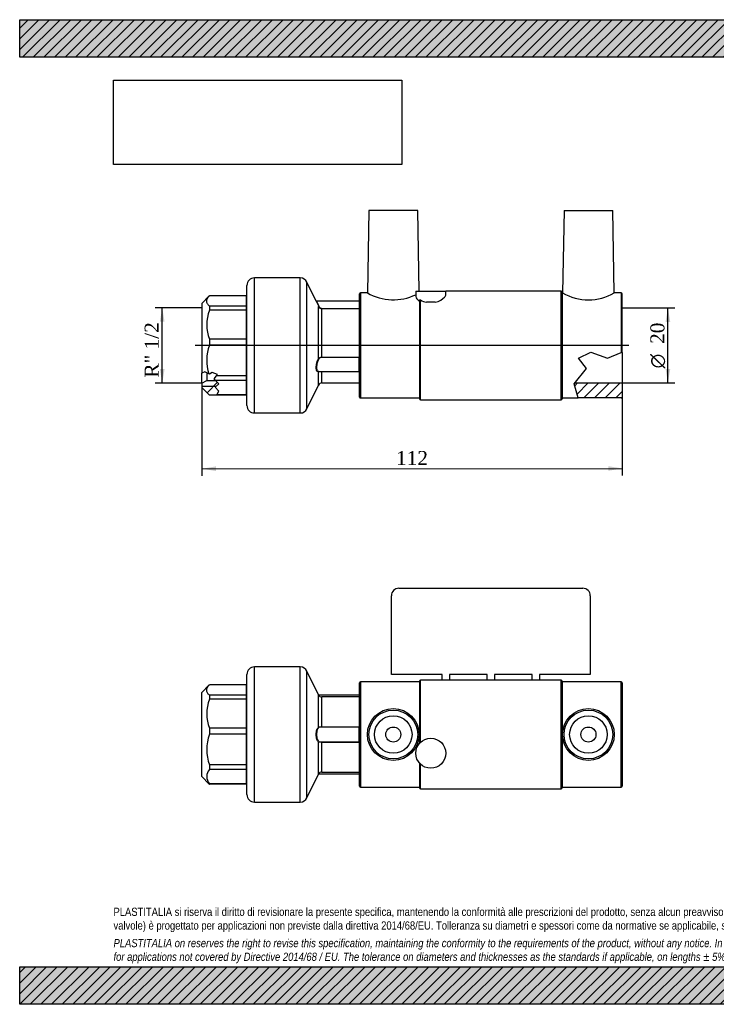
# Model space of a CAD drawing. Header units: millimetres. Extents: x 0 to 371, y 0 to 263.
# Tile 1 of 2: x 0 to 186, y 0 to 263. Entities that reach past the tile are written whole.
import ezdxf
from ezdxf.enums import TextEntityAlignment as Align
from ezdxf.lldxf.tags import DXFTag

# ---------------------------------------------------------------- set-up
doc = ezdxf.new("R2010")
doc.units = ezdxf.units.MM
doc.header["$LTSCALE"] = 1.25
for name, color, linetype in [('Default', 7, 'Continuous'), ('DV3_Default', 7, 'Continuous'), ('IOF020', 7, 'Continuous'), ('MP020C.P', 7, 'Continuous'), ('PARTE_PE_020', 7, 'Continuous')]:
    doc.layers.add(name, color=color, linetype=linetype)
doc.styles.add('SEACAD_Solid_Edge_ANSI1_Symbols', font='semeca1.ttf')
doc.styles.add('SEACAD_Times_New_Roman', font='times.ttf')
tags = doc.linetypes.add('CENTER2', pattern=[28.575, 19.05, -3.175, 3.175, -3.175]).pattern_tags.tags
tags[10:11] = [DXFTag(74, 4), DXFTag(75, 0), DXFTag(340, '0'), DXFTag(46, 0.0), DXFTag(50, 0.0), DXFTag(44, 0.0), DXFTag(45, 0.0)]
tags[8:9] = [DXFTag(74, 4), DXFTag(75, 0), DXFTag(340, '0'), DXFTag(46, 0.0), DXFTag(50, 0.0), DXFTag(44, 0.0), DXFTag(45, 0.0)]
tags[6:7] = [DXFTag(74, 4), DXFTag(75, 0), DXFTag(340, '0'), DXFTag(46, 0.0), DXFTag(50, 0.0), DXFTag(44, 0.0), DXFTag(45, 0.0)]
tags[4:5] = [DXFTag(74, 4), DXFTag(75, 0), DXFTag(340, '0'), DXFTag(46, 0.0), DXFTag(50, 0.0), DXFTag(44, 0.0), DXFTag(45, 0.0)]
doc.dimstyles.new('ANSImm', dxfattribs={"dimtxt": 3.75, "dimasz": 3.75, "dimexe": 1.875, "dimexo": 0, "dimgap": 0.9375, "dimtad": 1, "dimdsep": 46, "dimtxsty": 'SEACAD_Times_New_Roman', "dimblk1": '_SE_FILLED', "dimblk2": '_SE_FILLED', "dimsah": 1, "dimcen": 1.875, "dimazin": 0, "dimtfac": 0.85, "dimtdec": 3, "dimtofl": 0, "dimtmove": 0, "dimatfit": 3, "dimfxl": 1, "dimarcsym": 0})
picture_1 = doc.add_image_def('image1.jpg', size_in_pixel=(4302, 1260))

# ---------------------------------------------------------------- blocks, each defined once
blk = doc.blocks.new('SE')
at = {"layer": 'IOF020', "color": 7, "linetype": 'Continuous'}
for p, q in [((50.53, 85.13), (48.55, 83.15)), ((60.45, 85.15), (50.55, 85.15)), ((60.45, 82.39), (60.45, 85.15)), ((48.55, 60.71), (48.55, 83.15)), ((50.55, 82.39), (50.55, 81.32)), ((60.45, 82.39), (50.55, 82.39)), ((60.45, 81.32), (60.45, 82.39)), ((60.45, 81.32), (50.55, 81.32)), ((60.45, 73.61), (60.45, 81.32)), ((50.55, 73.61), (50.55, 72)), ((60.45, 73.61), (50.55, 73.61)), ((60.45, 72), (60.45, 73.61)), ((60.45, 72), (50.55, 72)), ((60.45, 63.84), (60.45, 72)), ((50.55, 63.84), (50.55, 62.63)), ((60.45, 63.84), (50.55, 63.84)), ((60.45, 62.63), (60.45, 63.84)), ((48.55, 60.71), (50.53, 58.73)), ((60.45, 62.63), (50.55, 62.63)), ((60.45, 58.82), (60.45, 62.63)), ((50.55, 58.82), (50.55, 58.71)), ((60.45, 58.82), (50.55, 58.82)), ((60.45, 58.71), (50.55, 58.71)), ((60.45, 58.71), (60.45, 58.82))]:
    blk.add_line(p, q, dxfattribs=at)
for centre, radius, start, end in [((60.45, 85.25), 0.1, 270, 0), ((60.53, 77.47), 10.7, 158.8567, 201.1433), ((61.78, 67.92), 11.94, 160.038, 199.962), ((52.72, 60.72), 2.88, 138.6247, 221.3753), ((60.45, 58.61), 0.1, 0, 90), ((60.45, 58.61), 0.1, 0, 90)]:
    blk.add_arc(centre, radius, start, end, dxfattribs=at)
for centre, major_axis, ratio, start_param, end_param in [((60.45, 85.24), (0.1, 0), 0.94721, 4.712389, 6.283185), ((60.45, 82.48), (0.1, 0), 0.94721, 4.712389, 6.283185), ((60.45, 82.47), (0.1, 0), 0.791258, 4.712389, 6.283185), ((60.45, 81.4), (0.1, 0), 0.71076, 4.712389, 6.283185), ((60.45, 81.37), (0.1, 0), 0.443071, 4.712389, 6.283185), ((60.45, 73.65), (-0.1, 0), 0.443071, 1.570796, 3.141593), ((60.45, 73.62), (-0.1, 0), 0.127121, 1.570796, 3.141593), ((60.45, 71.96), (-0.1, 0), 0.320613, 3.141593, 4.712389), ((60.45, 72), (-0.1, 0), 0.005179, 1.570796, 3.141593), ((60.45, 63.78), (-0.1, 0), 0.611482, 3.141593, 4.712389), ((60.45, 63.81), (-0.1, 0), 0.320613, 3.141593, 4.712389), ((60.45, 62.54), (-0.1, 0), 0.896486, 3.141593, 4.712389), ((60.45, 62.56), (-0.1, 0), 0.703435, 3.141593, 4.712389), ((60.45, 58.72), (-0.1, 0), 0.991887, 3.141593, 4.712389), ((60.45, 58.73), (-0.1, 0), 0.896486, 3.141593, 4.712389)]:
    blk.add_ellipse(centre, major_axis=major_axis, ratio=ratio, start_param=start_param, end_param=end_param, dxfattribs=at)
blk.add_open_spline([(50.55, 82.39), (50.33, 82.61), (50.14, 82.84), (49.96, 83.19), (49.91, 83.3), (49.85, 83.54), (49.83, 83.65), (49.84, 84.23), (50.09, 84.68), (50.53, 85.12)], degree=3, knots=[0, 0, 0, 0, 0.25, 0.25, 0.375, 0.375, 0.5, 0.5, 0.9914895, 0.9914895, 0.9914895, 0.9914895], dxfattribs=at)
blk.add_open_spline([(50.53, 58.73), (50.54, 58.72), (50.55, 58.72), (50.55, 58.71)], degree=3, dxfattribs=at)
at = {"layer": 'MP020C.P', "color": 7, "linetype": 'Continuous'}
for p, q in [((101.05, 110.93), (150.05, 110.93)), ((99.05, 87.93), (99.05, 108.93)), ((152.05, 108.93), (152.05, 87.93)), ((112.55, 87.93), (99.05, 87.93)), ((112.55, 86.42), (112.55, 87.93)), ((124.55, 87.93), (114.55, 87.93)), ((114.55, 87.93), (114.55, 86.42)), ((124.55, 86.42), (124.55, 87.93)), ((136.55, 87.93), (126.55, 87.93)), ((126.55, 87.93), (126.55, 86.42)), ((136.55, 86.42), (136.55, 87.93)), ((152.05, 87.93), (138.55, 87.93)), ((138.55, 87.93), (138.55, 86.42)), ((90.55, 58.18), (90.55, 85.68)), ((90.8, 85.93), (90.8, 57.93)), ((106.55, 85.93), (90.8, 85.93)), ((106.55, 86.18), (106.55, 69.57)), ((106.8, 69.83), (106.8, 86.43)), ((112.55, 86.43), (106.8, 86.43)), ((114.55, 86.42), (112.55, 86.42)), ((124.55, 86.43), (114.55, 86.43)), ((126.55, 86.42), (124.55, 86.42)), ((136.55, 86.43), (126.55, 86.43)), ((138.55, 86.42), (136.55, 86.42)), ((144.3, 86.43), (138.55, 86.43)), ((144.3, 57.43), (144.3, 86.43)), ((144.55, 86.18), (144.55, 57.68)), ((160.3, 85.93), (144.55, 85.93)), ((160.3, 57.93), (160.3, 85.93)), ((160.55, 85.68), (160.55, 58.18)), ((106.55, 64.28), (106.55, 57.68)), ((106.8, 57.43), (106.8, 64.02)), ((90.8, 57.93), (106.55, 57.93)), ((144.55, 57.93), (160.3, 57.93)), ((106.8, 57.43), (144.3, 57.43))]:
    blk.add_line(p, q, dxfattribs=at)
for centre, radius in [((99.55, 71.93), 6.9), ((151.55, 71.93), 6.9), ((99.55, 71.93), 6.5), ((99.55, 71.93), 5), ((151.55, 71.93), 6.5), ((151.55, 71.93), 5), ((99.55, 71.93), 2), ((151.55, 71.93), 2), ((109.55, 66.93), 4)]:
    blk.add_circle(centre, radius, dxfattribs=at)
for centre, radius, start, end in [((101.05, 108.93), 2, 90, 180), ((150.05, 108.93), 2, 0, 90), ((90.8, 85.68), 0.25, 90, 180), ((106.8, 86.18), 0.25, 90, 180), ((144.3, 86.18), 0.25, 0, 90), ((160.3, 85.68), 0.25, 0, 90), ((90.8, 58.18), 0.25, 180, 270), ((160.3, 58.18), 0.25, 270, 0), ((106.8, 57.68), 0.25, 180, 270), ((144.3, 57.68), 0.25, 270, 0)]:
    blk.add_arc(centre, radius, start, end, dxfattribs=at)
at = {"layer": 'PARTE_PE_020', "color": 7, "linetype": 'Continuous'}
for p, q in [((62.55, 53.93), (62.55, 89.93)), ((74.76, 89.93), (62.55, 89.93)), ((74.76, 53.93), (74.76, 89.93)), ((60.55, 55.93), (60.55, 87.93)), ((76.55, 55.05), (76.55, 88.81)), ((79.66, 82.49), (76.55, 88.81)), ((79.66, 73.93), (79.66, 82.49)), ((90.45, 82.41), (79.7, 82.41)), ((80.55, 74.01), (80.55, 81.93)), ((90.55, 81.93), (80.55, 81.93)), ((90.45, 82.41), (90.45, 81.93)), ((80.55, 74.01), (90.45, 74.01)), ((80.55, 73.93), (80.55, 74.01)), ((90.45, 73.93), (80.55, 73.93)), ((90.45, 73.93), (90.45, 74.01)), ((90.45, 69.93), (90.45, 73.93)), ((79.66, 61.37), (79.66, 69.93)), ((80.55, 69.93), (90.45, 69.93)), ((80.55, 69.85), (80.55, 69.93)), ((90.45, 69.85), (80.55, 69.85)), ((80.55, 61.93), (80.55, 69.85)), ((90.45, 69.85), (90.45, 69.93)), ((76.55, 55.05), (79.66, 61.37)), ((79.7, 61.44), (90.45, 61.44)), ((80.55, 61.93), (90.55, 61.93)), ((90.45, 61.93), (90.45, 61.44)), ((62.55, 53.93), (74.76, 53.93))]:
    blk.add_line(p, q, dxfattribs=at)
for centre, radius, start, end in [((62.55, 87.93), 2, 90, 180), ((74.76, 87.93), 2, 26.1389, 90), ((80.55, 82.93), 1, 206.1389, 270), ((90.45, 82.31), 0.1, 0, 90), ((90.45, 73.81), 0.2, 59.5685, 90.0031), ((90.45, 73.83), 0.101, 359.1836, 89.4357), ((90.45, 70.03), 0.101, 270.607, 0.7736), ((90.45, 70.05), 0.2, 269.997, 300.0267), ((80.55, 60.93), 1, 90, 153.8611), ((90.45, 61.54), 0.1, 270, 0), ((62.55, 55.93), 2, 180, 270), ((74.76, 55.93), 2, 270, 333.8611)]:
    blk.add_arc(centre, radius, start, end, dxfattribs=at)
for centre, major_axis, start_param, end_param in [((79.75, 73.94), (-0.0559, 0.0829), 1.123608, 2.486717), ((79.75, 69.92), (-0.0559, -0.0829), 3.796468, 5.159577)]:
    blk.add_ellipse(centre, major_axis=major_axis, ratio=0.877405, start_param=start_param, end_param=end_param, dxfattribs=at)
for points, knots in [([(79.66, 69.93), (79.47, 70.05), (79.31, 70.3), (79.08, 71.01), (79.02, 71.47), (79.02, 72.39), (79.09, 72.85), (79.31, 73.55), (79.47, 73.8), (79.66, 73.93)], [0, 0, 0, 0, 0.25, 0.25, 0.5, 0.5, 0.75, 0.75, 1, 1, 1, 1]), ([(79.75, 73.84), (79.56, 73.72), (79.4, 73.48), (79.18, 72.81), (79.11, 72.37), (79.11, 71.49), (79.17, 71.05), (79.4, 70.37), (79.56, 70.13), (79.75, 70.02)], [0, 0, 0, 0, 0.25, 0.25, 0.5, 0.5, 0.75, 0.75, 1, 1, 1, 1]), ([(79.66, 73.93), (79.73, 73.97), (79.86, 73.99), (80.17, 74.01), (80.36, 74.01), (80.55, 74.01)], [0, 0, 0, 0, 0.5, 0.5, 1, 1, 1, 1]), ([(80.55, 73.93), (80.38, 73.93), (80.22, 73.93), (79.93, 73.91), (79.82, 73.89), (79.75, 73.84)], [0, 0, 0, 0, 0.5, 0.5, 1, 1, 1, 1]), ([(80.55, 69.85), (80.36, 69.85), (80.17, 69.85), (79.86, 69.87), (79.73, 69.88), (79.66, 69.93)], [0, 0, 0, 0, 0.5, 0.5, 1, 1, 1, 1]), ([(79.75, 70.02), (79.82, 69.97), (79.93, 69.95), (80.21, 69.93), (80.38, 69.93), (80.55, 69.93)], [0, 0, 0, 0, 0.5, 0.5, 1, 1, 1, 1])]:
    blk.add_open_spline(points, degree=3, knots=knots, dxfattribs=at)
blk = doc.blocks.new('SE2')
at = {"layer": 'IOF020', "linetype": 'Continuous'}
h = blk.add_hatch(dxfattribs=at)
h.set_pattern_fill('LINE', scale=1.25984, angle=45, style=0)
h.paths.add_polyline_path([(48.55, 164.43), (50.53, 162.45), (52.48, 162.45), (52.53, 162.53), (53.07, 163.43), (52.1, 164.55), (53.07, 165.4), (52.22, 166.33), (49.85, 166.33), (48.55, 165.58)])
at = {"layer": 'MP020C.P', "linetype": 'Continuous'}
h = blk.add_hatch(dxfattribs=at)
h.set_pattern_fill('LINE', scale=0.62992, angle=45, style=0)
edge = h.paths.add_edge_path()
edge.add_line((147.77, 165.4), (148.78, 161.65))
edge.add_line((148.78, 161.65), (160.3, 161.65))
edge.add_arc((160.3, 161.9), 0.25, 270, 360)
edge.add_line((160.55, 161.9), (160.55, 165.65))
edge.add_line((160.55, 165.65), (147.97, 165.65))
edge.add_line((147.97, 165.65), (147.77, 165.4))
at = {"layer": 'DV3_Default', "color": 7, "linetype": 'CENTER2'}
blk.add_line((162.3, 175.65), (46.8, 175.65), dxfattribs=at)
at = {"layer": 'IOF020', "color": 7, "linetype": 'Continuous'}
for p, q in [((50.53, 188.84), (48.55, 186.87)), ((48.55, 186.87), (48.55, 168.25)), ((60.45, 188.87), (50.55, 188.87)), ((60.45, 186.11), (60.45, 188.87)), ((50.55, 186.11), (50.55, 185.04)), ((60.45, 186.11), (50.55, 186.11)), ((60.45, 185.04), (50.55, 185.04)), ((60.45, 185.04), (60.45, 186.11)), ((60.45, 177.33), (60.45, 185.04)), ((50.55, 177.33), (50.55, 175.72)), ((60.45, 177.33), (50.55, 177.33)), ((60.45, 175.72), (60.45, 177.33)), ((60.45, 175.72), (50.55, 175.72)), ((60.45, 167.56), (60.45, 175.72)), ((49.35, 168.65), (48.55, 168.25)), ((48.55, 165.58), (48.55, 168.25)), ((50.39, 168.07), (49.35, 168.65)), ((49.85, 168.37), (49.85, 166.33)), ((50.56, 167.98), (50.39, 168.07)), ((51.33, 168.46), (50.56, 167.98)), ((52.69, 167.88), (51.33, 168.46)), ((48.55, 165.58), (49.85, 166.33)), ((48.55, 165.58), (48.55, 164.43)), ((49.85, 166.33), (52.22, 166.33)), ((51.82, 166.77), (52.44, 167.56)), ((52.2, 166.35), (51.82, 166.77)), ((52.1, 164.55), (53.07, 165.4)), ((60.45, 166.35), (52.2, 166.35)), ((53.07, 165.4), (52.2, 166.35)), ((52.44, 167.56), (52.69, 167.88)), ((60.45, 167.56), (52.44, 167.56)), ((60.45, 166.35), (60.45, 167.56)), ((60.45, 162.53), (60.45, 166.35)), ((48.55, 164.8), (52.39, 164.8)), ((48.55, 164.43), (50.53, 162.45)), ((53.07, 163.43), (52.1, 164.55)), ((52.53, 162.53), (53.07, 163.43)), ((50.53, 162.45), (52.48, 162.45)), ((52.46, 162.43), (52.53, 162.53)), ((60.45, 162.43), (52.46, 162.43)), ((60.45, 162.53), (52.53, 162.53)), ((60.45, 162.43), (60.45, 162.53))]:
    blk.add_line(p, q, dxfattribs=at)
for centre, radius, start, end in [((60.45, 188.97), 0.1, 270, 0), ((60.6, 181.19), 10.76, 158.9924, 201.0076), ((61.69, 171.65), 11.85, 159.9503, 197.5802), ((60.45, 162.33), 0.1, 0, 90)]:
    blk.add_arc(centre, radius, start, end, dxfattribs=at)
for centre, major_axis, ratio, start_param, end_param in [((60.45, 188.96), (-0.1, 0), 0.94721, 1.570796, 3.141593), ((60.45, 186.2), (-0.1, 0), 0.94721, 1.570796, 3.141593), ((60.45, 186.19), (-0.1, 0), 0.791258, 1.570796, 3.141593), ((60.45, 185.11), (-0.1, 0), 0.71076, 1.570796, 3.141593), ((60.45, 185.09), (-0.1, 0), 0.443071, 1.570796, 3.141593), ((60.45, 177.37), (-0.1, 0), 0.443071, 1.570796, 3.141593), ((60.45, 177.34), (-0.1, 0), 0.127121, 1.570796, 3.141593), ((60.45, 175.68), (-0.1, 0), 0.320613, 3.141593, 4.712389), ((60.45, 175.72), (-0.1, 0), 0.005179, 1.570796, 3.141593), ((60.45, 167.5), (-0.1, 0), 0.611482, 3.141593, 4.712389), ((60.45, 167.53), (-0.1, 0), 0.320613, 3.141593, 4.712389), ((60.45, 166.26), (-0.1, 0), 0.896486, 3.141593, 4.712389), ((60.45, 166.28), (-0.1, 0), 0.703435, 3.141593, 4.712389), ((60.45, 162.45), (0.1, 0), 0.896486, 0, 1.570796), ((60.45, 162.44), (0.1, 0), 0.991887, 0, 1.570796)]:
    blk.add_ellipse(centre, major_axis=major_axis, ratio=ratio, start_param=start_param, end_param=end_param, dxfattribs=at)
blk.add_open_spline([(50.55, 186.11), (50.33, 186.33), (50.14, 186.56), (49.9, 187.02), (49.83, 187.26), (49.84, 187.96), (50.1, 188.42), (50.55, 188.87)], degree=3, knots=[0, 0, 0, 0, 0.25, 0.25, 0.5, 0.5, 1, 1, 1, 1], dxfattribs=at)
at = {"layer": 'MP020C.P', "color": 7, "linetype": 'Continuous'}
for p, q in [((93.05, 211.65), (92.67, 189.65)), ((106.05, 211.65), (93.05, 211.65)), ((106.43, 190.15), (106.05, 211.65)), ((145.05, 211.65), (144.67, 189.65)), ((145.05, 211.65), (158.05, 211.65)), ((158.44, 189.65), (158.05, 211.65)), ((90.55, 161.9), (90.55, 189.4)), ((90.8, 189.65), (90.8, 161.65)), ((92.67, 189.65), (90.8, 189.65)), ((105.55, 190.15), (113.55, 190.15)), ((105.55, 190.15), (105.55, 188.72)), ((144.3, 190.15), (113.55, 190.15)), ((113.55, 189.26), (113.55, 190.15)), ((144.3, 161.15), (144.3, 190.15)), ((144.55, 189.9), (144.55, 161.4)), ((144.67, 189.65), (144.55, 189.65)), ((160.3, 189.65), (158.44, 189.65)), ((160.3, 189.65), (160.3, 173.81)), ((160.55, 173.73), (160.55, 189.4)), ((106.55, 187.67), (106.55, 161.4)), ((106.8, 161.15), (106.8, 187.8)), ((110.7, 187.15), (108.41, 187.15)), ((148.93, 172.22), (152.16, 173.83)), ((152.16, 173.83), (156.6, 172.22)), ((156.6, 172.22), (160.3, 173.81)), ((160.3, 173.81), (160.33, 173.83)), ((160.33, 173.83), (160.55, 173.73)), ((160.55, 173.73), (160.55, 165.65)), ((151, 169.47), (148.93, 172.22)), ((147.77, 165.4), (151, 169.47)), ((148.78, 161.65), (147.77, 165.4)), ((147.97, 165.65), (160.55, 165.65)), ((160.55, 165.65), (160.55, 161.9)), ((90.8, 161.65), (106.55, 161.65)), ((106.8, 161.15), (144.3, 161.15)), ((144.55, 161.65), (148.78, 161.65)), ((160.3, 161.65), (148.78, 161.65))]:
    blk.add_line(p, q, dxfattribs=at)
for centre, radius, start, end in [((90.8, 189.4), 0.25, 90, 180), ((99.55, 201.64), 13.83, 240.1439, 295.8046), ((144.3, 189.9), 0.25, 0, 90), ((151.55, 201.64), 13.83, 240.1424, 299.8561), ((160.3, 189.4), 0.25, 0, 90), ((109.62, 192.39), 5.38, 238.4901, 256.9889), ((90.8, 161.9), 0.25, 180, 270), ((106.8, 161.4), 0.25, 180, 270), ((144.3, 161.4), 0.25, 270, 0), ((160.3, 161.9), 0.25, 270, 0)]:
    blk.add_arc(centre, radius, start, end, dxfattribs=at)
for points, knots in [([(110.7, 187.15), (111.88, 187.42), (112.76, 188.02), (113.43, 188.81), (113.55, 189.05), (113.55, 189.26)], [0, 0, 0, 0, 0.25, 0.25, 0.3711438, 0.3711438, 0.3711438, 0.3711438]), ([(105.55, 188.72), (105.55, 188.71), (105.55, 188.7), (105.58, 188.31), (105.94, 187.83), (106.55, 187.38)], [0.4836578, 0.4836578, 0.4836578, 0.4836578, 0.5, 0.5, 1, 1, 1, 1]), ([(106.55, 187.67), (106.55, 187.71), (106.56, 187.75), (106.59, 187.81), (106.62, 187.83), (106.7, 187.85), (106.75, 187.83), (106.8, 187.8)], [0, 0, 0, 0, 0.25, 0.25, 0.5, 0.5, 1, 1, 1, 1])]:
    blk.add_open_spline(points, degree=3, knots=knots, dxfattribs=at)
at = {"layer": 'PARTE_PE_020', "color": 7, "linetype": 'Continuous'}
for p, q in [((60.55, 159.65), (60.55, 191.65)), ((62.55, 157.65), (62.55, 193.65)), ((74.76, 193.65), (62.55, 193.65)), ((74.76, 157.65), (74.76, 193.65)), ((76.55, 158.77), (76.55, 192.53)), ((79.02, 187.5), (76.55, 192.53)), ((90.45, 187.45), (79.11, 187.45)), ((90.45, 187.45), (90.45, 185.52)), ((79.66, 172.2), (79.66, 186.02)), ((80.55, 185.52), (90.45, 185.52)), ((80.55, 185.43), (80.55, 185.52)), ((90.45, 185.43), (80.55, 185.43)), ((80.55, 172.56), (80.55, 185.43)), ((90.45, 185.43), (90.45, 185.52)), ((80.55, 172.56), (90.45, 172.56)), ((80.55, 172.44), (80.55, 172.56)), ((90.45, 172.44), (80.55, 172.44)), ((90.45, 172.44), (90.45, 172.56)), ((90.45, 168.75), (90.45, 172.44)), ((79.55, 168.75), (90.45, 168.75)), ((79.66, 165.09), (79.66, 168.73)), ((80.55, 165.65), (80.55, 168.75)), ((80.55, 165.65), (90.55, 165.65)), ((76.55, 158.77), (79.66, 165.09)), ((62.55, 157.65), (74.76, 157.65))]:
    blk.add_line(p, q, dxfattribs=at)
for centre, radius, start, end in [((62.55, 191.65), 2, 90, 180), ((74.76, 191.65), 2, 26.1389, 90), ((115.88, 202.39), 39.75, 201.9871, 204.3159), ((79.11, 187.55), 0.1, 206.847, 270.3859), ((113.04, 201.82), 36.85, 202.9614, 205.3738), ((90.45, 187.35), 0.1, 0, 90), ((80.56, 186.41), 0.985, 203.8799, 269.8035), ((80.55, 186.41), 0.888, 205.4361, 270.384), ((90.46, 172.36), 0.197, 59.9872, 90.8488), ((90.45, 172.34), 0.106, 356.9543, 87.0405), ((80.53, 167.16), 1.8, 117.9857, 119.0417), ((90.45, 168.85), 0.1, 270, 0), ((80.55, 164.65), 1, 90, 153.8611), ((62.55, 159.65), 2, 180, 270), ((74.76, 159.65), 2, 270, 333.8611)]:
    blk.add_arc(centre, radius, start, end, dxfattribs=at)
for centre, major_axis, ratio, start_param, end_param in [((79.75, 186.06), (-0.0911, -0.0413), 0.268075, 0.086721, 1.44983), ((79.75, 172.18), (-0.086, 0.051), 0.625818, 0.563079, 1.926188), ((79.75, 168.7), (0.0461, -0.0888), 0.893892, 3.787417, 3.978556)]:
    blk.add_ellipse(centre, major_axis=major_axis, ratio=ratio, start_param=start_param, end_param=end_param, dxfattribs=at)
for points, knots in [([(90.45, 185.52), (90.46, 185.52), (90.47, 185.52), (90.47, 185.52), (90.48, 185.53), (90.49, 185.53), (90.5, 185.53), (90.51, 185.53), (90.52, 185.54), (90.53, 185.54), (90.54, 185.54), (90.54, 185.55), (90.55, 185.55), (90.55, 185.56), (90.55, 185.56), (90.55, 185.57)], [0, 0, 0, 0, 0.11363, 0.11363, 0.11363, 0.320623, 0.320623, 0.320623, 0.539278, 0.539278, 0.539278, 0.767521, 0.767521, 0.767521, 1, 1, 1, 1]), ([(79.66, 168.73), (79.47, 168.63), (79.31, 168.67), (79.08, 169.01), (79.02, 169.33), (79.02, 170.12), (79.09, 170.6), (79.31, 171.48), (79.47, 171.88), (79.66, 172.2)], [0, 0, 0, 0, 0.25, 0.25, 0.5, 0.5, 0.75, 0.75, 1, 1, 1, 1]), ([(79.75, 172.11), (79.56, 171.82), (79.4, 171.43), (79.18, 170.59), (79.11, 170.13), (79.11, 169.37), (79.17, 169.07), (79.36, 168.8), (79.45, 168.75), (79.55, 168.75)], [0, 0, 0, 0, 0.25, 0.25, 0.5, 0.5, 0.75, 0.75, 0.9071738, 0.9071738, 0.9071738, 0.9071738]), ([(79.66, 172.2), (79.73, 172.32), (79.86, 172.41), (80.17, 172.53), (80.36, 172.56), (80.55, 172.56)], [0, 0, 0, 0, 0.5, 0.5, 1, 1, 1, 1]), ([(80.55, 172.44), (80.38, 172.44), (80.22, 172.42), (79.93, 172.31), (79.82, 172.23), (79.75, 172.11)], [0, 0, 0, 0, 0.5, 0.5, 1, 1, 1, 1])]:
    blk.add_open_spline(points, degree=3, knots=knots, dxfattribs=at)
blk.add_open_spline([(90.45, 185.43), (90.49, 185.43), (90.52, 185.43), (90.55, 185.44)], degree=3, dxfattribs=at)
blk = doc.blocks.new('GDimGGroup')
at = {"layer": 'Default', "linetype": 'Continuous'}
for points in [[(37.35, 181.96), (38.6, 181.96), (37.98, 185.71)], [(37.35, 169.33), (37.98, 165.58), (38.6, 169.33)]]:
    blk.add_hatch(color=7, dxfattribs=at).paths.add_polyline_path(points)
at = {"layer": 'Default', "color": 7, "linetype": 'Continuous'}
for p, q in [((48.55, 185.71), (36.1, 185.71)), ((37.98, 165.58), (37.98, 185.71)), ((48.55, 165.58), (36.1, 165.58))]:
    blk.add_line(p, q, dxfattribs=at)
at = {"layer": 'Default', "color": 7, "linetype": 'Continuous', "style": 'SEACAD_Times_New_Roman'}
blk.add_text('R" 1/2', height=3.75, rotation=90, dxfattribs=at).set_placement((33.29, 167.09), align=Align.TOP_LEFT)
blk = doc.blocks.new('DMBLK26')
at = {"layer": 'Default', "linetype": 'Continuous'}
for points in [[(52.32, 142.17), (52.32, 143.42), (48.57, 142.79)], [(156.82, 142.23), (160.57, 142.86), (156.82, 143.48)]]:
    blk.add_hatch(color=7, dxfattribs=at).paths.add_polyline_path(points)
at = {"layer": 'Default', "color": 7, "linetype": 'Continuous'}
for p, q in [((48.55, 165.58), (48.57, 140.92)), ((160.55, 165.65), (160.57, 140.98)), ((48.57, 142.79), (160.57, 142.86))]:
    blk.add_line(p, q, dxfattribs=at)
at = {"layer": 'Default', "color": 7, "linetype": 'Continuous', "style": 'SEACAD_Times_New_Roman'}
blk.add_text('112', height=3.75, rotation=0.0335, dxfattribs=at).set_placement((100.3, 147.51), align=Align.TOP_LEFT)
blk = doc.blocks.new('_SE_FILLED')
at = {"color": 0}
blk.add_line((0, 0), (-1, 0), dxfattribs=at)
blk.add_solid([(0, 0), (-1, -0.1665), (-1, 0.1665), (0, 0)], dxfattribs=at)
blk = doc.blocks.new('GDimGGroup1')
at = {"layer": 'Default', "linetype": 'Continuous'}
for points in [[(173.36, 181.9), (172.73, 185.65), (172.11, 181.9)], [(173.36, 169.4), (172.11, 169.4), (172.73, 165.65)]]:
    blk.add_hatch(color=7, dxfattribs=at).paths.add_polyline_path(points)
at = {"layer": 'Default', "color": 7, "linetype": 'Continuous'}
for p, q in [((160.55, 185.65), (174.61, 185.65)), ((172.73, 165.65), (172.73, 185.65)), ((160.55, 165.65), (174.61, 165.65))]:
    blk.add_line(p, q, dxfattribs=at)
for s, style, p in [('20', 'SEACAD_Times_New_Roman', (168.05, 176.07)), ('O', 'SEACAD_Solid_Edge_ANSI1_Symbols', (168.05, 169.54))]:
    blk.add_text(s, height=3.75, rotation=90, dxfattribs=dict(at, style=style)).set_placement(p, align=Align.TOP_LEFT)

msp = doc.modelspace()

# ---------------------------------------------------------------- hatches: boundary and pattern name
at = {"layer": 'Default', "linetype": 'Continuous'}
h = msp.add_hatch(dxfattribs=at)
h.set_pattern_fill('LINE', scale=0.62992, angle=45, style=0)
h.paths.add_polyline_path([(371.25, 252.5), (371.25, 262.5), (0, 262.5), (0, 252.5)])
for points in [[(371.25, 252.5), (371.25, 262.5), (0, 262.5), (0, 252.5)], [(371.25, 0), (371.25, 10), (0, 10), (0, 0)]]:
    msp.add_hatch(color=7, dxfattribs=at).paths.add_polyline_path(points)
h = msp.add_hatch(dxfattribs=at)
h.set_pattern_fill('LINE', scale=0.62992, angle=45, style=0)
h.paths.add_polyline_path([(371.25, 0), (371.25, 10), (0, 10), (0, 0)])

# ---------------------------------------------------------------- linework, layer by layer
at = {"layer": 'Default', "color": 7, "linetype": 'Continuous'}
for p, q in [((0, 262.5), (371.25, 262.5)), ((0, 252.5), (0, 262.5)), ((371.25, 252.5), (0, 252.5)), ((0, 10), (371.25, 10)), ((0, 0), (0, 10)), ((371.25, 0), (0, 0))]:
    msp.add_line(p, q, dxfattribs=at)

# ---------------------------------------------------------------- block references
at = {"layer": 'Default'}
for name in ['SE2', 'GDimGGroup', 'GDimGGroup1', 'SE']:
    msp.add_blockref(name, (0, 0), dxfattribs=at)

# ---------------------------------------------------------------- texts
at = {"layer": 'Default', "insert": (25, 25.753), "char_height": 2.1875, "width": 321.25, "attachment_point": 1}
msp.add_mtext("{\\fArial Narrow|b0||i0||c0|p34;\\C7;\\H2.1875;\\W1.;PLASTITALIA si riserva il diritto di revisionare la presente specifica, mantenendo la conformità alle prescrizioni del prodotto, senza alcun preavviso. In caso di assegnazione d'ordine si riserva di compiere una più dettagliata analisi tecnico/qualitativa. Il presente prodotto (ad esclusione delle \\P}{\\fArial Narrow|b0||i0||c0|p34;\\C7;\\H2.1875;\\W1.;valvole) è progettato per applicazioni non previste dalla direttiva 2014/68/EU. Tolleranza su diametri e spessori come da normative se applicabile, su lunghezze ±5%, su angoli ±2°, se non diversamente specificato.\\P}{\\fArial Narrow|b0||i0||c0|p34;\\C7;\\H0.625;\\W1.;   \\P}{\\fArial Narrow|b0||i1||c0|p34;\\C7;\\H2.1875;\\W1.;PLASTITALIA on reserves the right to revise this specification, maintaining the conformity to the requirements of the product, without any notice. In case of assignation of order on will reserve to make a more detailed analysis technical/qualitative. This product (excluding valves) is designed \\P}{\\fArial Narrow|b0||i1||c0|p34;\\C7;\\H2.1875;\\W1.;for applications not covered by Directive 2014/68 / EU. The tolerance on diameters and thicknesses as the standards if applicable, on lengths ± 5%, on angles ± 2 °, unless otherwise indicated.\\P}", dxfattribs=at)

# ---------------------------------------------------------------- dimensions: what is measured, and where the dimension line sits
at = {"layer": 'Default', "color": 7, "linetype": 'Continuous'}
dim = msp.add_linear_dim(base=(48.567, 142.791), p1=(48.554, 165.582), p2=(160.554, 165.648), angle=0.03351, text='\\A1;<>', dimstyle='ANSImm', dxfattribs=at)
dim.commit()
dim.dimension.update_dxf_attribs({"geometry": 'DMBLK26', "text_midpoint": (104.567, 142.824), "dimtype": 161})

# ---------------------------------------------------------------- pictures from other files: only their frames are drawn
image = msp.add_image(picture_1, insert=(25, 223.879), size_in_units=(76.821, 22.5))
image.dxf.flags = 7

doc.saveas('drawing.dxf')
